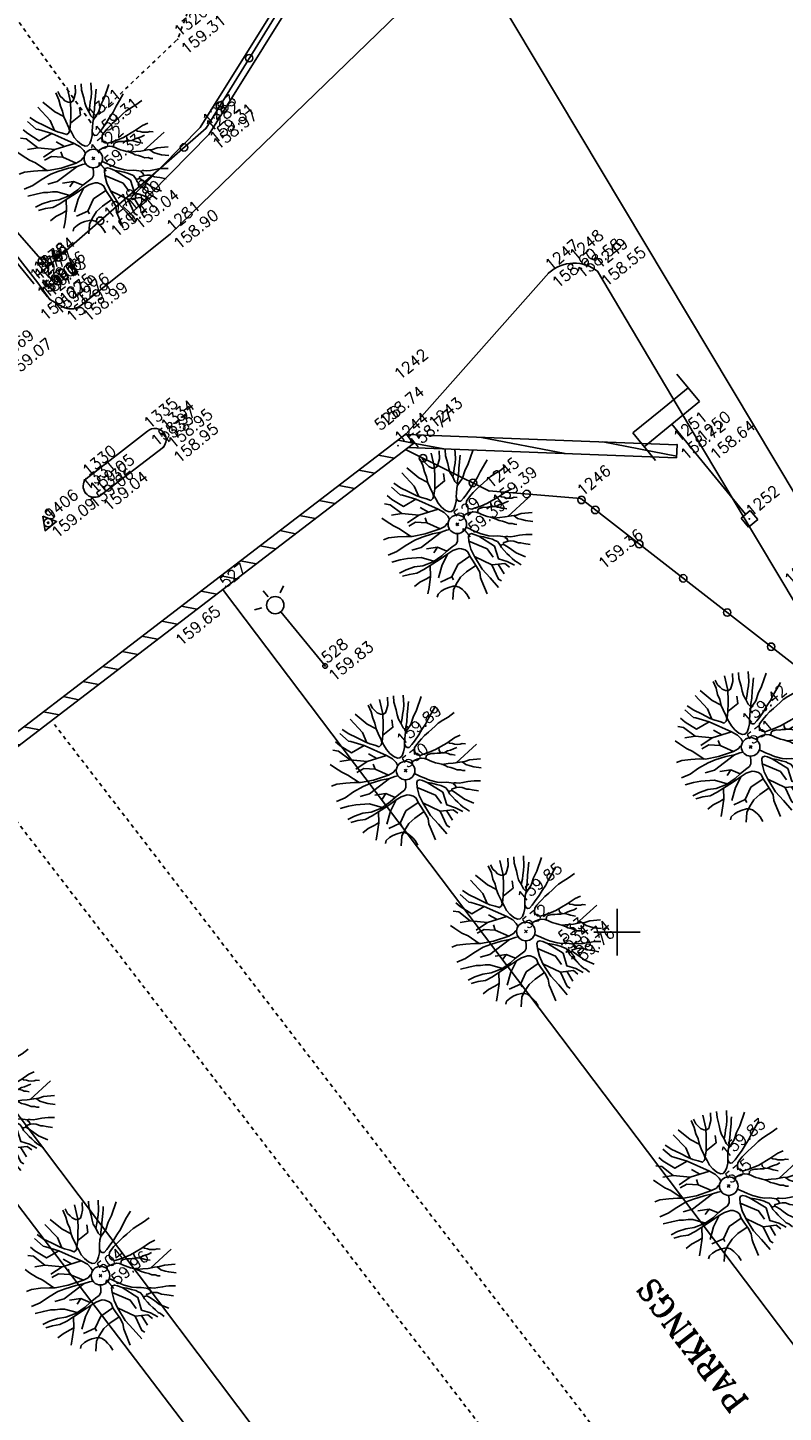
# Model space of a CAD drawing. Header units: feet. Extents: x 529188 to 529675, y 139816 to 140273.
# Tile 102 of 118: x 529509 to 529529, y 140137 to 140174. Entities that reach past the tile are written whole.
import ezdxf
from ezdxf.enums import TextEntityAlignment as Align

# ---------------------------------------------------------------- set-up
doc = ezdxf.new("R2010")
doc.units = ezdxf.units.FT
doc.header["$LTSCALE"] = 2
doc.header["$MEASUREMENT"] = 0
doc.header["$PDSIZE"] = 0.1
for name, pattern in [('CACHE', [0.375, 0.25, -0.125]), ('CACHEX2', [0.75, 0.5, -0.25]), ('CONTINU', [0])]:
    doc.linetypes.add(name, pattern=pattern)
doc.layers.get('0').update_dxf_attribs({"linetype": 'CONTINUOUS'})
for name, color, linetype in [('ARBRES', 70, 'CONTINUOUS'), ('BATI-HACHURES', 30, 'CONTINUOUS'), ('BORDURETTE', 20, 'CONTINUOUS'), ('CARROYAGE', 7, 'CONTINUOUS'), ('CLOTURE', 1, 'CONTINUOUS'), ('ECLAIRAGE', 220, 'CONTINUOUS'), ('MURS', 1, 'CONTINUOUS'), ('PEINTURE', 7, 'CACHEX2'), ('POLYGO', 241, 'CONTINUOUS'), ('PORTES', 14, 'CONTINUOUS'), ('POTEAU_EDF', 232, 'CONTINUOUS'), ('TALUS_BAS', 40, 'CACHE'), ('TEXTES', 150, 'CONTINUOUS'), ('TOPOALT', 3, 'CONTINUOUS'), ('TOPOJIS', 7, 'CONTINUOUS'), ('TOPOJIS-GELE', 7, 'CONTINUOUS'), ('TOPOMAT', 142, 'CONTINUOUS'), ('TROTTOIR', 7, 'CONTINUOUS')]:
    doc.layers.add(name, color=color, linetype=linetype)
doc.styles.add('ROMANT', font='ROMANT.SHX')
doc.styles.get("Standard").update_dxf_attribs({"font": 'ROMANS.SHX'})
pattern_1 = [(169.02298, (529575.81883, 139934.26534), (-0.0952077, -0.4908518), [])]

# ---------------------------------------------------------------- blocks, each defined once
blk = doc.blocks.new('TCPOINT')
at = {"color": 0}
blk.add_point((0, 0), dxfattribs=at)
at = {"layer": 'TOPOALT'}
blk.add_attdef('ALT', text='', height=0.3, dxfattribs=at).set_placement((0.1, -0.1), align=Align.TOP_LEFT)
at = {"layer": 'TOPOMAT'}
blk.add_attdef('MAT', (0.1, 0.1), '', height=0.3, dxfattribs=at)
blk = doc.blocks.new('190')
for p, q in [((0.052, 0), (-0.052, 0)), ((0, -0.052), (0, 0.052))]:
    blk.add_line(p, q)
for points in [[(-0.084, 0.235), (-0.076, 0.245), (-0.062, 0.33), (-0.074, 0.466), (-0.144, 0.639), (-0.44, 1.229), (-0.646, 1.539), (-0.688, 1.589), (-0.738, 1.896)], [(-0.619, 1.938), (-0.559, 1.732), (-0.46, 1.523), (-0.354, 1.285), (-0.291, 1.169), (-0.206, 1.053), (-0.142, 0.946), (-0.07, 0.952), (-0.02, 0.98), (0.016, 1.059), (0.061, 1.245), (0.098, 1.367), (0.171, 1.51), (0.208, 1.653), (0.282, 1.81), (0.336, 2.007)], [(-0.329, 1.239), (-0.245, 1.528), (-0.28, 2.015)], [(-0.09, 2.033), (-0.007, 1.626), (0.102, 1.375)], [(0.437, 0.574), (0.37, 0.496), (0.276, 0.425), (0.182, 0.369), (0.097, 0.362), (0.039, 0.398), (-0.01, 0.492), (-0.038, 0.629), (-0.043, 0.765), (-0.014, 0.901), (0.002, 1.001), (0.132, 1.122), (0.27, 1.286), (0.378, 1.415), (0.51, 1.6), (0.67, 1.921)], [(0.405, 1.994), (0.376, 1.859), (0.388, 1.766), (0.396, 1.687), (0.438, 1.6), (0.48, 1.557), (0.566, 1.542), (0.639, 1.591), (0.746, 1.669), (0.873, 1.838)], [(-0.144, 0.639), (-0.647, 0.843), (-0.975, 1.17), (-1.062, 1.55), (-1.169, 1.665)], [(-0.44, 1.229), (-0.82, 1.291), (-0.941, 1.636), (-0.968, 1.79)], [(0.686, 0.829), (0.676, 0.931), (0.713, 1.067), (0.728, 1.196), (0.773, 1.303), (0.838, 1.425), (0.926, 1.625), (1.021, 1.76)], [(0.711, 1.062), (0.821, 1.152), (0.894, 1.223), (0.995, 1.308), (1.082, 1.401), (1.24, 1.613)], [(-1.176, 0.542), (-1.281, 0.892), (-1.358, 1.058), (-1.428, 1.273), (-1.465, 1.412)], [(-0.975, 1.17), (-1.217, 1.309)], [(0.132, 1.122), (0.476, 1.119), (0.579, 1.291)], [(1.723, 0.836), (1.536, 0.765), (1.37, 0.702), (1.204, 0.625), (1.038, 0.576), (0.888, 0.52), (0.686, 0.464), (0.578, 0.437), (0.47, 0.423), (0.428, 0.452), (0.413, 0.495), (0.421, 0.545), (0.45, 0.595), (0.515, 0.666), (0.603, 0.759), (0.675, 0.816), (0.747, 0.901), (0.855, 0.994), (0.993, 1.144), (1.109, 1.257), (1.182, 1.336), (1.239, 1.392)], [(0.655, 0.801), (0.898, 0.871), (1.071, 0.985), (1.258, 1.07), (1.587, 1.273)], [(-1.807, 0.935), (-1.668, 0.889), (-1.462, 0.758), (-1.27, 0.62), (-1.148, 0.519), (-0.835, 0.351), (-0.435, 0.198), (-0.292, 0.167), (-0.199, 0.188), (-0.161, 0.191)], [(-0.435, 0.198), (-0.613, 0.549), (-0.837, 0.756), (-1.044, 0.791)], [(-0.647, 0.843), (-1.01, 0.877)], [(-0.396, 0.741), (-0.492, 0.981)], [(-1.963, 0.534), (-1.722, 0.466), (-1.45, 0.442), (-1.157, 0.397), (-0.957, 0.331), (-0.679, 0.22), (-0.472, 0.112), (-0.329, 0.06), (-0.249, 0.019)], [(-0.613, 0.549), (-0.561, 0.687)], [(1.739, -0.191), (1.585, -0.153), (1.326, -0.13), (0.983, -0.076), (0.782, -0.017), (0.653, 0.034), (0.56, 0.071), (0.504, 0.136), (0.497, 0.207), (0.526, 0.272), (0.584, 0.329), (0.678, 0.357), (0.778, 0.377), (0.872, 0.391), (0.994, 0.405), (1.13, 0.41), (1.252, 0.416), (1.374, 0.423), (1.489, 0.429), (1.633, 0.413), (1.798, 0.389), (1.999, 0.38)], [(-1.117, -0.371), (-1.319, -0.081), (-1.419, -0.002), (-1.525, 0.064), (-1.618, 0.137), (-1.796, 0.23), (-2.008, 0.328)], [(-0.472, 0.112), (-1.148, 0.135), (-1.39, 0.239)], [(-0.677, -0.381), (-0.803, -0.141), (-1.062, 0.014)], [(0.239, 0.074), (0.295, 0.074), (0.388, 0.051), (0.459, 0.029), (0.546, -0.015), (0.602, -0.073), (0.645, -0.145), (0.679, -0.217), (0.715, -0.282), (0.758, -0.347), (0.814, -0.42), (0.857, -0.485), (0.906, -0.571), (0.934, -0.636), (0.992, -0.708), (1.041, -0.781), (1.083, -0.86), (1.154, -0.918), (1.19, -0.976), (1.24, -1.019)], [(-0.168, -0.185), (-0.174, -0.214), (-0.224, -0.285), (-0.283, -0.356), (-0.362, -0.391), (-0.491, -0.383), (-0.677, -0.381), (-0.856, -0.393), (-1.143, -0.369), (-1.428, -0.274), (-1.621, -0.158), (-1.842, -0.076), (-2.034, -0.032)], [(-1.8, -0.948), (-1.67, -0.837), (-1.445, -0.632), (-1.264, -0.397), (-1.472, -0.374), (-1.679, -0.329), (-1.851, -0.227), (-2.029, -0.149)], [(-0.803, -0.141), (-0.975, -0.193)], [(0.787, -1.087), (0.644, -0.934), (0.545, -0.862), (0.459, -0.775), (0.332, -0.602), (0.261, -0.472), (0.212, -0.378), (0.163, -0.27), (0.127, -0.215)], [(0.622, -0.106), (0.681, -0.045), (0.731, -0.045), (0.832, -0.09), (0.889, -0.14), (0.953, -0.177), (1.017, -0.228), (1.074, -0.257), (1.131, -0.314), (1.174, -0.373), (1.202, -0.423), (1.238, -0.459), (1.294, -0.524)], [(1.46, -0.389), (1.367, -0.367), (1.282, -0.337), (1.21, -0.308), (1.109, -0.286), (1.053, -0.25), (1.038, -0.206), (1.039, -0.156), (1.077, -0.091)], [(1.368, -0.134), (1.384, -0.181), (1.44, -0.239), (1.468, -0.289), (1.526, -0.34), (1.582, -0.383), (1.64, -0.406), (1.698, -0.465)], [(-1.953, -0.569), (-1.767, -0.571), (-1.575, -0.61), (-1.443, -0.63)], [(-0.699, -0.452), (-1.01, -0.589), (-1.304, -0.796)], [(-1.264, -0.397), (-0.985, -0.428), (-0.699, -0.452), (-0.542, -0.475), (-0.434, -0.512), (-0.378, -0.534), (-0.328, -0.584), (-0.271, -0.671), (-0.25, -0.757), (-0.288, -0.878), (-0.302, -1.008), (-0.319, -1.208), (-0.349, -1.379), (-0.43, -1.515), (-0.459, -1.601), (-0.565, -1.955)], [(-0.219, -2.023), (-0.23, -1.674), (-0.249, -1.357), (-0.195, -0.963), (-0.143, -0.748), (-0.048, -0.549), (0.025, -0.441), (0.075, -0.413), (0.133, -0.435), (0.182, -0.5), (0.245, -0.615), (0.331, -0.709), (0.409, -0.818), (0.479, -0.912), (0.507, -0.976), (0.543, -1.042), (0.543, -1.107), (0.535, -1.163), (0.52, -1.235), (0.526, -1.35), (0.533, -1.451), (0.546, -1.551), (0.559, -1.651), (0.572, -1.745), (0.601, -1.81), (0.632, -1.934)], [(-0.048, -0.549), (0.199, -1.021), (0.182, -1.297)], [(0.245, -0.615), (0.406, -1.09), (0.268, -1.418), (0.406, -1.625), (0.493, -1.832)], [(0.859, -0.488), (1, -0.579), (1.114, -0.659), (1.27, -0.746), (1.385, -0.819), (1.513, -0.87), (1.754, -1.032)], [(1.183, -0.698), (1.926, -0.657)], [(-1.662, -1.174), (-1.593, -1.125), (-1.479, -1.119), (-1.371, -1.134), (-1.257, -1.171), (-1.143, -1.222), (-1.093, -1.259), (-1.036, -1.338), (-1.009, -1.445), (-1.003, -1.524), (-0.996, -1.624), (-1.016, -1.763)], [(-0.288, -0.878), (-0.682, -0.848), (-1.01, -1.004), (-1.338, -0.917)], [(-1.01, -1.004), (-1.027, -1.09)], [(-0.195, -0.963), (0.026, -1.435), (-0.077, -1.849), (-0.043, -1.935)], [(0.763, -1.219), (0.786, -1.151), (0.765, -1.087), (0.808, -1.087), (0.844, -1.116), (0.901, -1.174), (0.987, -1.225), (1.108, -1.291), (1.18, -1.334), (1.251, -1.378), (1.386, -1.49)], [(1.328, -0.783), (1.356, -0.905), (1.426, -1.006), (1.483, -1.085), (1.622, -1.229)], [(-0.316, -1.172), (-0.62, -1.148), (-0.835, -1.16), (-1.05, -1.229), (-1.201, -1.3), (-1.382, -1.493)], [(0.026, -1.435), (0.32, -1.625), (0.355, -1.78)], [(0.863, -1.843), (0.739, -1.603), (0.698, -1.452), (0.669, -1.345), (0.635, -1.243), (0.62, -1.208), (0.534, -1.169)], [(0.625, -1.219), (0.628, -1.193), (0.649, -1.171), (0.692, -1.193), (0.772, -1.223), (0.828, -1.26), (0.893, -1.317), (0.956, -1.426), (1.005, -1.476), (1.056, -1.534), (1.17, -1.665)], [(0.173, -1.53), (0.13, -1.832)]]:
    blk.add_lwpolyline(points)
blk.add_circle((0, 0), 0.25)
blk = doc.blocks.new('425')
at = {"ltscale": 3}
for p, q in [((-0.006, 2.407), (-0.006, 2.621)), ((0, 1.885), (0, 0))]:
    blk.add_line(p, q, dxfattribs=at)
at = {"linetype": 'CONTINU', "ltscale": 3}
for p, q in [((-0.324, 2.291), (-0.512, 2.376)), ((0.312, 2.291), (0.501, 2.376))]:
    blk.add_line(p, q, dxfattribs=at)
for centre, radius in [((0, 2.118), 0.233), ((0, 0), 0.0621)]:
    blk.add_circle(centre, radius, dxfattribs=at)
blk = doc.blocks.new('380')
at = {"linetype": 'Continuous', "ltscale": 3}
for p, q in [((0.962, 3.296), (0.962, 4.256)), ((0.002, 3.776), (-0.958, 3.776)), ((-0.958, 3.776), (-0.958, 2.816)), ((0.002, 3.776), (0.962, 3.776)), ((0.002, 3.296), (-0.958, 3.296)), ((0.002, 3.296), (0.002, 0.16)), ((0.002, 3.296), (0.962, 3.296)), ((0.162, 0.16), (-0.158, 0.16)), ((-0.158, 0.16), (-0.158, -0.16)), ((0.162, -0.16), (0.162, 0.16)), ((-0.158, -0.16), (0.162, -0.16))]:
    blk.add_line(p, q, dxfattribs=at)
blk.add_circle((0, 0), 0.008, dxfattribs=at)
blk = doc.blocks.new('269')
for p, q in [((0.035, 0), (-0.035, 0)), ((0, 0.035), (0, -0.035))]:
    blk.add_line(p, q)
blk.add_lwpolyline([(0, 0.231), (-0.2, -0.115), (0.2, -0.115)], close=True)
blk.add_circle((0, 0), 0.113)
blk = doc.blocks.new('*X27')
at = {"color": 0}
for p, q in [((527495.856, 148357.822), (527495.871, 148357.837)), ((527495.856, 148357.787), (527495.895, 148357.825)), ((527495.856, 148357.752), (527495.918, 148357.813)), ((527495.856, 148357.716), (527495.942, 148357.802)), ((527495.856, 148357.681), (527495.965, 148357.79)), ((527495.856, 148357.645), (527495.989, 148357.778)), ((527495.856, 148357.61), (527496.013, 148357.766)), ((527495.856, 148357.575), (527496.036, 148357.754)), ((527495.856, 148357.539), (527496.06, 148357.743)), ((527495.856, 148357.504), (527496.083, 148357.731)), ((527495.856, 148357.469), (527496.107, 148357.719)), ((527495.878, 148357.455), (527496.13, 148357.707)), ((527495.949, 148357.49), (527496.154, 148357.695)), ((527496.02, 148357.526), (527496.178, 148357.684)), ((527496.09, 148357.561), (527496.201, 148357.672)), ((527496.161, 148357.597), (527496.225, 148357.66)), ((527496.232, 148357.632), (527496.248, 148357.648))]:
    blk.add_line(p, q, dxfattribs=at)
blk = doc.blocks.new('320')
for p, q in [((0, 0), (0, -0.7)), ((1, 0), (1, -0.7)), ((0.5, -0.572), (0.3, -0.172)), ((0.3, -0.172), (0.7, -0.172)), ((0.7, -0.172), (0.5, -0.572))]:
    blk.add_line(p, q)
at = {"rotation": 269.9999999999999}
blk.add_blockref('*X27', (-148357.144, 527495.685), dxfattribs=at)
blk = doc.blocks.new('RONDCLOT')
at = {"layer": 'CLOTURE'}
blk.add_circle((0, 0), 0.1, dxfattribs=at)

msp = doc.modelspace()

# ---------------------------------------------------------------- hatches: boundary and pattern name
at = {"layer": 'BATI-HACHURES'}
h = msp.add_hatch(dxfattribs=at)
h.set_pattern_fill('ANSI31', color=256, scale=4, angle=36, style=0)
h.set_pattern_definition(pattern_1)
h.paths.add_polyline_path([(529500.288, 140148.826), (529519.327, 140163.42), (529519.522, 140163.166), (529500.482, 140148.572)])
h = msp.add_hatch(dxfattribs=at)
h.set_pattern_fill('ANSI31', color=256, scale=4, angle=36, style=0)
h.set_pattern_definition(pattern_1)
h.paths.add_polyline_path([(529519.371, 140163.051), (529519.522, 140163.166), (529519.341, 140163.403), (529526.615, 140163.129), (529526.602, 140162.779)])

# ---------------------------------------------------------------- linework, layer by layer
at = {"layer": 'BORDURETTE'}
msp.add_line((529511.079, 140161.75), (529512.791, 140163.068), dxfattribs=at)
at = {"layer": 'BORDURETTE', "flags": 128}
for points in [[(529493.767, 140184.463), (529495.296, 140185.749), (529500.551, 140178.873), (529509.411, 140167.494)], [(529510.531, 140166.856), (529512.974, 140168.8)], [(529510.711, 140162.212), (529512.364, 140163.493)], [(529514.413, 140159.201), (529535.783, 140130.891), (529545.642, 140117.866), (529531.14, 140100.717), (529530.532, 140095.657), (529535.39, 140089.24)], [(529534.475, 140111.231), (529522.238, 140127.33), (529504.139, 140151.375)], [(529502.933, 140150.451), (529520.08, 140127.922), (529533.309, 140110.35)]]:
    msp.add_lwpolyline(points, dxfattribs=at)
for points in [[(529512.974, 140168.8), (529519.385, 140175.011, 0.176295), (529519.656, 140175.496, 0.175185), (529519.553, 140176.038), (529518.248, 140178.225)], [(529519.327, 140163.42), (529523.162, 140167.758, -0.177026), (529523.818, 140168.018, -0.17401), (529524.476, 140167.801), (529527.247, 140163.128), (529546.5, 140130.9), (529552.42, 140120.861)], [(529509.411, 140167.494), (529509.74, 140167.042), (529510.09, 140166.841, 0.284398), (529510.531, 140166.856)], [(529510.711, 140162.212, 0.843702), (529511.079, 140161.75, 0.422964)]]:
    msp.add_lwpolyline(points, format="xyb", dxfattribs=at)
at = {"layer": 'BORDURETTE'}
for start, end in [(33.2716, 131.3783), (318.8117, 33.2746)]:
    msp.add_arc((529512.564, 140163.266), 0.302, start, end, dxfattribs=at)
at = {"layer": 'CARROYAGE'}
for p, q in [((529525, 140149.375), (529525, 140150.625)), ((529524.375, 140150), (529525.625, 140150))]:
    msp.add_line(p, q, dxfattribs=at)
at = {"layer": 'CLOTURE'}
for p, q in [((529519.308, 140163.003), (529521.552, 140161.886)), ((529521.552, 140161.886), (529524.022, 140161.679))]:
    msp.add_line(p, q, dxfattribs=at)
at = {"layer": 'CLOTURE', "flags": 128}
for points in [[(529509.396, 140167.68), (529513.942, 140171.66), (529517.404, 140177.277)], [(529508.044, 140169.776), (529509.67, 140167.92)], [(529529.741, 140157.227), (529524.022, 140161.679)]]:
    msp.add_lwpolyline(points, dxfattribs=at)
at = {"layer": 'MURS', "flags": 128}
for points in [[(529511.702, 140169.555), (529513.786, 140171.676), (529518.203, 140178.763)], [(529511.916, 140169.345), (529514.023, 140171.49), (529518.458, 140178.604)], [(529511.916, 140169.345), (529511.702, 140169.555)], [(529519.341, 140163.403), (529526.615, 140163.129)], [(529519.371, 140163.051), (529526.602, 140162.779)], [(529526.615, 140163.129), (529526.602, 140162.779)]]:
    msp.add_lwpolyline(points, dxfattribs=at)
msp.add_lwpolyline([(529500.288, 140148.826), (529519.327, 140163.42), (529519.522, 140163.166), (529500.482, 140148.572)], close=True, dxfattribs=at)
at = {"layer": 'PEINTURE', "ltscale": 0.005, "flags": 128}
for points in [[(529541.798, 140113.931), (529509.862, 140155.593)], [(529538.454, 140114.361), (529507.882, 140154.244)]]:
    msp.add_lwpolyline(points, dxfattribs=at)
at = {"layer": 'TALUS_BAS', "ltscale": 0.005, "flags": 128}
msp.add_lwpolyline([(529510.836, 140171.817), (529502.154, 140183.93), (529497.962, 140190.724), (529502.723, 140194.687), (529509.641, 140185.138), (529511.311, 140182.318), (529514.246, 140176.993), (529513.176, 140174.052)], close=True, dxfattribs=at)
at = {"layer": 'TROTTOIR', "flags": 128}
msp.add_lwpolyline([(529556.402, 140119.017), (529539.794, 140145.057), (529520.471, 140177.394, -0.017364), (529520.035, 140178.17, -0.033263), (529519.353, 140179.734)], format="xyb", dxfattribs=at)

# ---------------------------------------------------------------- block references
at = {"layer": 'ARBRES', "rotation": 39.33073407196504}
for p in [(529510.906, 140170.84), (529506.623, 140166.428), (529520.702, 140160.987), (529528.595, 140154.99), (529519.311, 140154.353), (529522.547, 140150.019), (529507.847, 140145.285), (529528.007, 140143.16), (529511.1, 140140.747), (529531.851, 140137.858)]:
    msp.add_blockref('190', p, dxfattribs=at)
at = {"layer": 'CLOTURE'}
for p, rotation in [((529515.1, 140173.54), 58.35034197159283), ((529514.313, 140172.263), 58.35034197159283), ((529513.346, 140171.138), 41.2032033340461), ((529512.217, 140170.15), 41.2032033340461), ((529511.089, 140169.162), 41.2032033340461), ((529509.96, 140168.174), 41.2032033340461), ((529509.526, 140168.083), 311.2032033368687), ((529519.78, 140162.768), 333.5531123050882), ((529521.123, 140162.1), 333.5531123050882), ((529522.57, 140161.801), 355.2069127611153), ((529524.044, 140161.642), 301.0706952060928), ((529524.415, 140161.373), 142.1016583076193), ((529525.598, 140160.452), 142.1016583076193), ((529526.782, 140159.531), 142.1016583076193), ((529527.966, 140158.609), 142.1016583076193), ((529529.149, 140157.688), 142.1016583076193)]:
    msp.add_blockref('RONDCLOT', p, dxfattribs=dict(at, rotation=rotation))
at = {"layer": 'ECLAIRAGE', "rotation": 39.33073407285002}
msp.add_blockref('425', (529517.144, 140157.17), dxfattribs=at)
at = {"layer": 'POLYGO', "rotation": 39.33073407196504}
msp.add_blockref('269', (529509.691, 140161.027), dxfattribs=at)
at = {"layer": 'PORTES', "xscale": 2.13885479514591, "rotation": 219.1066143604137}
msp.add_blockref('320', (529509.299, 140167.479), dxfattribs=at)
at = {"layer": 'POTEAU_EDF', "rotation": 39.33073407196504}
msp.add_blockref('380', (529528.561, 140161.132), dxfattribs=at)
at = {"layer": 'TOPOJIS'}
ref = msp.add_blockref('TCPOINT', (529509.599, 140167.823), dxfattribs=at)
ref.add_attrib('MAT', '1404', (529509.649, 140167.873), dxfattribs={"layer": 'TOPOMAT', "height": 0.3, "rotation": 39.3307})
ref = msp.add_blockref('TCPOINT', (529509.554, 140167.497), dxfattribs=at)
ref.add_attrib('MAT', '1277', (529509.604, 140167.547), dxfattribs={"layer": 'TOPOMAT', "height": 0.3, "rotation": 39.3307})
ref = msp.add_blockref('TCPOINT', (529509.66, 140167.13, 159.024), dxfattribs=at)
ref.add_attrib('MAT', '1403', (529509.71, 140167.18, 159.024), dxfattribs={"layer": 'TOPOMAT', "height": 0.3, "rotation": 39.3307})
ref.add_attrib('ALT', '159.02', dxfattribs={"layer": 'TOPOALT', "height": 0.3, "rotation": 39.3307}).set_placement((529509.431, 140166.679, 159.024), align=Align.TOP_LEFT)
ref = msp.add_blockref('TCPOINT', (529509.644, 140167.159), dxfattribs=at)
ref.add_attrib('MAT', '5000', (529509.694, 140167.209), dxfattribs={"layer": 'TOPOMAT', "height": 0.3, "rotation": 39.3307})
ref = msp.add_blockref('TCPOINT', (529512.791, 140163.068, 158.953), dxfattribs=at)
ref.add_attrib('MAT', '1333', (529512.841, 140163.118, 158.953), dxfattribs={"layer": 'TOPOMAT', "height": 0.3, "rotation": 39.3307})
ref.add_attrib('ALT', '158.95', dxfattribs={"layer": 'TOPOALT', "height": 0.3, "rotation": 39.3307}).set_placement((529513.023, 140162.846, 158.953), align=Align.TOP_LEFT)
ref = msp.add_blockref('TCPOINT', (529519.327, 140163.42), dxfattribs=at)
ref.add_attrib('MAT', '526', (529518.625, 140163.49), dxfattribs={"layer": 'TOPOMAT', "height": 0.3, "rotation": 39.3307})
ref = msp.add_blockref('TCPOINT', (529527.247, 140163.128, 158.641), dxfattribs=at)
ref.add_attrib('MAT', '1250', (529527.297, 140163.178, 158.641), dxfattribs={"layer": 'TOPOMAT', "height": 0.3, "rotation": 39.3307})
ref.add_attrib('ALT', '158.64', dxfattribs={"layer": 'TOPOALT', "height": 0.3, "rotation": 39.3307}).set_placement((529527.467, 140162.925, 158.641), align=Align.TOP_LEFT)
ref = msp.add_blockref('TCPOINT', (529524.022, 140161.679, 159.359), dxfattribs=at)
ref.add_attrib('MAT', '1246', (529524.072, 140161.729, 159.359), dxfattribs={"layer": 'TOPOMAT', "height": 0.3, "rotation": 39.3307})
ref.add_attrib('ALT', '159.36', dxfattribs={"layer": 'TOPOALT', "height": 0.3, "rotation": 39.3307}).set_placement((529524.454, 140159.994, 159.359), align=Align.TOP_LEFT)
ref = msp.add_blockref('TCPOINT', (529528.561, 140161.132, 158.629), dxfattribs=at)
ref.add_attrib('MAT', '1252', (529528.611, 140161.182, 158.629), dxfattribs={"layer": 'TOPOMAT', "height": 0.3, "rotation": 39.3307})
ref.add_attrib('ALT', '158.63', dxfattribs={"layer": 'TOPOALT', "height": 0.3, "rotation": 39.3307}).set_placement((529529.464, 140159.566, 158.629), align=Align.TOP_LEFT)
ref = msp.add_blockref('TCPOINT', (529509.691, 140161.027, 159.093), dxfattribs=at)
ref.add_attrib('MAT', '9', (529509.741, 140161.077, 159.093), dxfattribs={"layer": 'TOPOMAT', "height": 0.3, "rotation": 39.3307})
ref.add_attrib('ALT', '159.09', dxfattribs={"layer": 'TOPOALT', "height": 0.3, "rotation": 39.3307}).set_placement((529509.741, 140160.827, 159.093), align=Align.TOP_LEFT)
ref = msp.add_blockref('TCPOINT', (529509.691, 140161.027), dxfattribs=at)
ref.add_attrib('MAT', '1406', (529509.741, 140161.077), dxfattribs={"layer": 'TOPOMAT', "height": 0.3, "rotation": 39.3307})
ref = msp.add_blockref('TCPOINT', (529514.413, 140159.201, 159.654), dxfattribs=at)
ref.add_attrib('MAT', '527', (529514.463, 140159.251, 159.654), dxfattribs={"layer": 'TOPOMAT', "height": 0.3, "rotation": 39.3307})
ref.add_attrib('ALT', '159.65', dxfattribs={"layer": 'TOPOALT', "height": 0.3, "rotation": 39.3307}).set_placement((529513.075, 140157.923, 159.654), align=Align.TOP_LEFT)
ref = msp.add_blockref('TCPOINT', (529517.144, 140157.17, 159.828), dxfattribs=at)
ref.add_attrib('MAT', '528', (529517.194, 140157.22, 159.828), dxfattribs={"layer": 'TOPOMAT', "height": 0.3, "rotation": 39.3307})
ref.add_attrib('ALT', '159.83', dxfattribs={"layer": 'TOPOALT', "height": 0.3, "rotation": 39.3307}).set_placement((529517.194, 140156.97, 159.828), align=Align.TOP_LEFT)
ref = msp.add_blockref('TCPOINT', (529528.595, 140154.99, 159.424), dxfattribs=at)
ref.add_attrib('MAT', '531', (529528.645, 140155.04, 159.424), dxfattribs={"layer": 'TOPOMAT', "height": 0.3, "rotation": 39.3307})
ref.add_attrib('ALT', '159.42', dxfattribs={"layer": 'TOPOALT', "height": 0.3, "rotation": 39.3307}).set_placement((529528.316, 140155.799, 159.424), align=Align.TOP_LEFT)
ref = msp.add_blockref('TCPOINT', (529519.311, 140154.353, 159.89), dxfattribs=at)
ref.add_attrib('MAT', '530', (529519.361, 140154.403, 159.89), dxfattribs={"layer": 'TOPOMAT', "height": 0.3, "rotation": 39.3307})
ref.add_attrib('ALT', '159.89', dxfattribs={"layer": 'TOPOALT', "height": 0.3, "rotation": 39.3307}).set_placement((529519.023, 140155.252, 159.89), align=Align.TOP_LEFT)
ref = msp.add_blockref('TCPOINT', (529522.547, 140150.019, 159.849), dxfattribs=at)
ref.add_attrib('MAT', '532', (529522.597, 140150.069, 159.849), dxfattribs={"layer": 'TOPOMAT', "height": 0.3, "rotation": 39.3307})
ref.add_attrib('ALT', '159.85', dxfattribs={"layer": 'TOPOALT', "height": 0.3, "rotation": 39.3307}).set_placement((529522.275, 140151.004, 159.849), align=Align.TOP_LEFT)
ref = msp.add_blockref('TCPOINT', (529528.007, 140143.16, 159.826), dxfattribs=at)
ref.add_attrib('MAT', '535', (529528.057, 140143.21, 159.826), dxfattribs={"layer": 'TOPOMAT', "height": 0.3, "rotation": 39.3307})
ref.add_attrib('ALT', '159.83', dxfattribs={"layer": 'TOPOALT', "height": 0.3, "rotation": 39.3307}).set_placement((529527.744, 140144.125, 159.826), align=Align.TOP_LEFT)
at = {"layer": 'TOPOJIS-GELE'}
ref = msp.add_blockref('TCPOINT', (529513.176, 140174.052, 159.308), dxfattribs=at)
ref.add_attrib('MAT', '1320', (529513.226, 140174.102, 159.308), dxfattribs={"layer": 'TOPOMAT', "height": 0.3, "rotation": 39.3307})
ref.add_attrib('ALT', '159.31', dxfattribs={"layer": 'TOPOALT', "height": 0.3, "rotation": 39.3307}).set_placement((529513.226, 140173.852, 159.308), align=Align.TOP_LEFT)
ref = msp.add_blockref('TCPOINT', (529510.836, 140171.817, 159.311), dxfattribs=at)
ref.add_attrib('MAT', '1321', (529510.886, 140171.867, 159.311), dxfattribs={"layer": 'TOPOMAT', "height": 0.3, "rotation": 39.3307})
ref.add_attrib('ALT', '159.31', dxfattribs={"layer": 'TOPOALT', "height": 0.3, "rotation": 39.3307}).set_placement((529510.886, 140171.617, 159.311), align=Align.TOP_LEFT)
ref = msp.add_blockref('TCPOINT', (529513.942, 140171.66, 159.31), dxfattribs=at)
ref.add_attrib('MAT', '1283', (529513.992, 140171.71, 159.31), dxfattribs={"layer": 'TOPOMAT', "height": 0.3, "rotation": 39.3307})
ref.add_attrib('ALT', '159.31', dxfattribs={"layer": 'TOPOALT', "height": 0.3, "rotation": 39.3307}).set_placement((529513.992, 140171.46, 159.31), align=Align.TOP_LEFT)
ref = msp.add_blockref('TCPOINT', (529514.023, 140171.49, 158.973), dxfattribs=at)
ref.add_attrib('MAT', '1282', (529514.073, 140171.54, 158.973), dxfattribs={"layer": 'TOPOMAT', "height": 0.3, "rotation": 39.3307})
ref.add_attrib('ALT', '158.97', dxfattribs={"layer": 'TOPOALT', "height": 0.3, "rotation": 39.3307}).set_placement((529514.073, 140171.29, 158.973), align=Align.TOP_LEFT)
ref = msp.add_blockref('TCPOINT', (529510.906, 140170.84, 159.328), dxfattribs=at)
ref.add_attrib('MAT', '1322', (529510.956, 140170.89, 159.328), dxfattribs={"layer": 'TOPOMAT', "height": 0.3, "rotation": 39.3307})
ref.add_attrib('ALT', '159.33', dxfattribs={"layer": 'TOPOALT', "height": 0.3, "rotation": 39.3307}).set_placement((529510.956, 140170.64, 159.328), align=Align.TOP_LEFT)
ref = msp.add_blockref('TCPOINT', (529511.916, 140169.345, 159.038), dxfattribs=at)
ref.add_attrib('MAT', '1280', (529511.966, 140169.395, 159.038), dxfattribs={"layer": 'TOPOMAT', "height": 0.3, "rotation": 39.3307})
ref.add_attrib('ALT', '159.04', dxfattribs={"layer": 'TOPOALT', "height": 0.3, "rotation": 39.3307}).set_placement((529511.966, 140169.145, 159.038), align=Align.TOP_LEFT)
ref = msp.add_blockref('TCPOINT', (529511.285, 140169.134, 159.407), dxfattribs=at)
ref.add_attrib('MAT', '1279', (529511.335, 140169.184, 159.407), dxfattribs={"layer": 'TOPOMAT', "height": 0.3, "rotation": 39.3307})
ref.add_attrib('ALT', '159.41', dxfattribs={"layer": 'TOPOALT', "height": 0.3, "rotation": 39.3307}).set_placement((529511.335, 140168.934, 159.407), align=Align.TOP_LEFT)
ref = msp.add_blockref('TCPOINT', (529512.974, 140168.8, 158.902), dxfattribs=at)
ref.add_attrib('MAT', '1281', (529513.024, 140168.85, 158.902), dxfattribs={"layer": 'TOPOMAT', "height": 0.3, "rotation": 39.3307})
ref.add_attrib('ALT', '158.90', dxfattribs={"layer": 'TOPOALT', "height": 0.3, "rotation": 39.3307}).set_placement((529513.024, 140168.6, 158.902), align=Align.TOP_LEFT)
ref = msp.add_blockref('TCPOINT', (529523.818, 140168.018, 158.584), dxfattribs=at)
ref.add_attrib('MAT', '1248', (529523.868, 140168.068, 158.584), dxfattribs={"layer": 'TOPOMAT', "height": 0.3, "rotation": 39.3307})
ref.add_attrib('ALT', '158.58', dxfattribs={"layer": 'TOPOALT', "height": 0.3, "rotation": 39.3307}).set_placement((529523.868, 140167.818, 158.584), align=Align.TOP_LEFT)
ref = msp.add_blockref('TCPOINT', (529509.299, 140167.479, 159.062), dxfattribs=at)
ref.add_attrib('MAT', '1370', (529509.349, 140167.529, 159.062), dxfattribs={"layer": 'TOPOMAT', "height": 0.3, "rotation": 39.3307})
ref.add_attrib('ALT', '159.06', dxfattribs={"layer": 'TOPOALT', "height": 0.3, "rotation": 39.3307}).set_placement((529509.349, 140167.279, 159.062), align=Align.TOP_LEFT)
ref = msp.add_blockref('TCPOINT', (529509.396, 140167.68, 159.46), dxfattribs=at)
ref.add_attrib('MAT', '1278', (529509.446, 140167.73, 159.46), dxfattribs={"layer": 'TOPOMAT', "height": 0.3, "rotation": 39.3307})
ref.add_attrib('ALT', '159.46', dxfattribs={"layer": 'TOPOALT', "height": 0.3, "rotation": 39.3307}).set_placement((529509.446, 140167.48, 159.46), align=Align.TOP_LEFT)
ref = msp.add_blockref('TCPOINT', (529509.411, 140167.494, 159.026), dxfattribs=at)
ref.add_attrib('MAT', '1273', (529509.461, 140167.544, 159.026), dxfattribs={"layer": 'TOPOMAT', "height": 0.3, "rotation": 39.3307})
ref.add_attrib('ALT', '159.03', dxfattribs={"layer": 'TOPOALT', "height": 0.3, "rotation": 39.3307}).set_placement((529509.461, 140167.294, 159.026), align=Align.TOP_LEFT)
ref = msp.add_blockref('TCPOINT', (529523.162, 140167.758, 158.604), dxfattribs=at)
ref.add_attrib('MAT', '1247', (529523.212, 140167.808, 158.604), dxfattribs={"layer": 'TOPOMAT', "height": 0.3, "rotation": 39.3307})
ref.add_attrib('ALT', '158.60', dxfattribs={"layer": 'TOPOALT', "height": 0.3, "rotation": 39.3307}).set_placement((529523.212, 140167.558, 158.604), align=Align.TOP_LEFT)
ref = msp.add_blockref('TCPOINT', (529524.476, 140167.801, 158.551), dxfattribs=at)
ref.add_attrib('MAT', '1249', (529524.526, 140167.851, 158.551), dxfattribs={"layer": 'TOPOMAT', "height": 0.3, "rotation": 39.3307})
ref.add_attrib('ALT', '158.55', dxfattribs={"layer": 'TOPOALT', "height": 0.3, "rotation": 39.3307}).set_placement((529524.526, 140167.601, 158.551), align=Align.TOP_LEFT)
ref = msp.add_blockref('TCPOINT', (529509.74, 140167.042, 159.005), dxfattribs=at)
ref.add_attrib('MAT', '1274', (529509.79, 140167.092, 159.005), dxfattribs={"layer": 'TOPOMAT', "height": 0.3, "rotation": 39.3307})
ref.add_attrib('ALT', '159.00', dxfattribs={"layer": 'TOPOALT', "height": 0.3, "rotation": 39.3307}).set_placement((529509.79, 140166.842, 159.005), align=Align.TOP_LEFT)
ref = msp.add_blockref('TCPOINT', (529510.09, 140166.841, 158.992), dxfattribs=at)
ref.add_attrib('MAT', '1275', (529510.14, 140166.891, 158.992), dxfattribs={"layer": 'TOPOMAT', "height": 0.3, "rotation": 39.3307})
ref.add_attrib('ALT', '158.99', dxfattribs={"layer": 'TOPOALT', "height": 0.3, "rotation": 39.3307}).set_placement((529510.14, 140166.641, 158.992), align=Align.TOP_LEFT)
ref = msp.add_blockref('TCPOINT', (529510.531, 140166.856, 158.988), dxfattribs=at)
ref.add_attrib('MAT', '1276', (529510.581, 140166.906, 158.988), dxfattribs={"layer": 'TOPOMAT', "height": 0.3, "rotation": 39.3307})
ref.add_attrib('ALT', '158.99', dxfattribs={"layer": 'TOPOALT', "height": 0.3, "rotation": 39.3307}).set_placement((529510.581, 140166.656, 158.988), align=Align.TOP_LEFT)
ref = msp.add_blockref('TCPOINT', (529508.495, 140165.335, 159.067), dxfattribs=at)
ref.add_attrib('MAT', '1369', (529508.545, 140165.385, 159.067), dxfattribs={"layer": 'TOPOMAT', "height": 0.3, "rotation": 39.3307})
ref.add_attrib('ALT', '159.07', dxfattribs={"layer": 'TOPOALT', "height": 0.3, "rotation": 39.3307}).set_placement((529508.545, 140165.135, 159.067), align=Align.TOP_LEFT)
ref = msp.add_blockref('TCPOINT', (529519.302, 140163.406, 158.773), dxfattribs=at)
ref.add_attrib('MAT', '1242', (529519.152, 140164.861, 158.773), dxfattribs={"layer": 'TOPOMAT', "height": 0.3, "rotation": 39.3307})
ref.add_attrib('ALT', '158.77', dxfattribs={"layer": 'TOPOALT', "height": 0.3, "rotation": 39.3307}).set_placement((529519.352, 140163.206, 158.773), align=Align.TOP_LEFT)
ref = msp.add_blockref('TCPOINT', (529519.109, 140163.102, 158.737), dxfattribs=at)
ref.add_attrib('MAT', '1244', (529519.159, 140163.152, 158.737), dxfattribs={"layer": 'TOPOMAT', "height": 0.3, "rotation": 39.3307})
ref.add_attrib('ALT', '158.74', dxfattribs={"layer": 'TOPOALT', "height": 0.3, "rotation": 39.3307}).set_placement((529518.563, 140163.844, 158.737), align=Align.TOP_LEFT)
ref = msp.add_blockref('TCPOINT', (529512.364, 140163.493, 158.971), dxfattribs=at)
ref.add_attrib('MAT', '1335', (529512.414, 140163.543, 158.971), dxfattribs={"layer": 'TOPOMAT', "height": 0.3, "rotation": 39.3307})
ref.add_attrib('ALT', '158.97', dxfattribs={"layer": 'TOPOALT', "height": 0.3, "rotation": 39.3307}).set_placement((529512.414, 140163.293, 158.971), align=Align.TOP_LEFT)
ref = msp.add_blockref('TCPOINT', (529512.816, 140163.432, 158.948), dxfattribs=at)
ref.add_attrib('MAT', '1334', (529512.866, 140163.482, 158.948), dxfattribs={"layer": 'TOPOMAT', "height": 0.3, "rotation": 39.3307})
ref.add_attrib('ALT', '158.95', dxfattribs={"layer": 'TOPOALT', "height": 0.3, "rotation": 39.3307}).set_placement((529512.866, 140163.232, 158.948), align=Align.TOP_LEFT)
ref = msp.add_blockref('TCPOINT', (529519.3, 140163.404, 158.773), dxfattribs=at)
ref.add_attrib('MAT', '1243', (529520.078, 140163.55, 158.773), dxfattribs={"layer": 'TOPOMAT', "height": 0.3, "rotation": 39.3307})
ref.add_attrib('ALT', '158.77', dxfattribs={"layer": 'TOPOALT', "height": 0.3, "rotation": 39.3307}).set_placement((529519.35, 140163.204, 158.773), align=Align.TOP_LEFT)
ref = msp.add_blockref('TCPOINT', (529526.615, 140163.129, 158.72), dxfattribs=at)
ref.add_attrib('MAT', '1251', (529526.665, 140163.179, 158.72), dxfattribs={"layer": 'TOPOMAT', "height": 0.3, "rotation": 39.3307})
ref.add_attrib('ALT', '158.72', dxfattribs={"layer": 'TOPOALT', "height": 0.3, "rotation": 39.3307}).set_placement((529526.665, 140162.929, 158.72), align=Align.TOP_LEFT)
ref = msp.add_blockref('TCPOINT', (529510.711, 140162.212, 159.048), dxfattribs=at)
ref.add_attrib('MAT', '1330', (529510.761, 140162.262, 159.048), dxfattribs={"layer": 'TOPOMAT', "height": 0.3, "rotation": 39.3307})
ref.add_attrib('ALT', '159.05', dxfattribs={"layer": 'TOPOALT', "height": 0.3, "rotation": 39.3307}).set_placement((529510.761, 140162.012, 159.048), align=Align.TOP_LEFT)
ref = msp.add_blockref('TCPOINT', (529521.552, 140161.886, 159.387), dxfattribs=at)
ref.add_attrib('MAT', '1245', (529521.602, 140161.936, 159.387), dxfattribs={"layer": 'TOPOMAT', "height": 0.3, "rotation": 39.3307})
ref.add_attrib('ALT', '159.39', dxfattribs={"layer": 'TOPOALT', "height": 0.3, "rotation": 39.3307}).set_placement((529521.602, 140161.686, 159.387), align=Align.TOP_LEFT)
ref = msp.add_blockref('TCPOINT', (529510.698, 140161.829, 159.056), dxfattribs=at)
ref.add_attrib('MAT', '1331', (529510.748, 140161.879, 159.056), dxfattribs={"layer": 'TOPOMAT', "height": 0.3, "rotation": 39.3307})
ref.add_attrib('ALT', '159.06', dxfattribs={"layer": 'TOPOALT', "height": 0.3, "rotation": 39.3307}).set_placement((529510.748, 140161.629, 159.056), align=Align.TOP_LEFT)
ref = msp.add_blockref('TCPOINT', (529511.079, 140161.75, 159.041), dxfattribs=at)
ref.add_attrib('MAT', '1332', (529511.129, 140161.8, 159.041), dxfattribs={"layer": 'TOPOMAT', "height": 0.3, "rotation": 39.3307})
ref.add_attrib('ALT', '159.04', dxfattribs={"layer": 'TOPOALT', "height": 0.3, "rotation": 39.3307}).set_placement((529511.129, 140161.55, 159.041), align=Align.TOP_LEFT)
ref = msp.add_blockref('TCPOINT', (529520.702, 140160.987, 159.393), dxfattribs=at)
ref.add_attrib('MAT', '529', (529520.752, 140161.037, 159.393), dxfattribs={"layer": 'TOPOMAT', "height": 0.3, "rotation": 39.3307})
ref.add_attrib('ALT', '159.39', dxfattribs={"layer": 'TOPOALT', "height": 0.3, "rotation": 39.3307}).set_placement((529520.752, 140160.787, 159.393), align=Align.TOP_LEFT)
ref = msp.add_blockref('TCPOINT', (529523.516, 140149.659, 159.737), dxfattribs=at)
ref.add_attrib('MAT', '533', (529523.566, 140149.709, 159.737), dxfattribs={"layer": 'TOPOMAT', "height": 0.3, "rotation": 39.3307})
ref.add_attrib('ALT', '159.74', dxfattribs={"layer": 'TOPOALT', "height": 0.3, "rotation": 39.3307}).set_placement((529523.566, 140149.459, 159.737), align=Align.TOP_LEFT)
ref = msp.add_blockref('TCPOINT', (529523.639, 140149.465, 159.761), dxfattribs=at)
ref.add_attrib('MAT', '534', (529523.689, 140149.515, 159.761), dxfattribs={"layer": 'TOPOMAT', "height": 0.3, "rotation": 39.3307})
ref.add_attrib('ALT', '159.76', dxfattribs={"layer": 'TOPOALT', "height": 0.3, "rotation": 39.3307}).set_placement((529523.689, 140149.265, 159.761), align=Align.TOP_LEFT)
ref = msp.add_blockref('TCPOINT', (529511.1, 140140.747, 159.96), dxfattribs=at)
ref.add_attrib('MAT', '504', (529511.15, 140140.797, 159.96), dxfattribs={"layer": 'TOPOMAT', "height": 0.3, "rotation": 39.3307})
ref.add_attrib('ALT', '159.96', dxfattribs={"layer": 'TOPOALT', "height": 0.3, "rotation": 39.3307}).set_placement((529511.15, 140140.547, 159.96), align=Align.TOP_LEFT)

# ---------------------------------------------------------------- texts
at = {"layer": 'TEXTES', "style": 'ROMANT'}
msp.add_text('ROUTE                            DE                          NARBONNE', height=1, rotation=117.6468, dxfattribs=at).set_placement((529534.762, 140170.186), align=Align.MIDDLE)
msp.add_text('PARKINGS', height=0.6, rotation=127.4867, dxfattribs=at).set_placement((529528.556, 140137.372))

doc.saveas('drawing.dxf')
